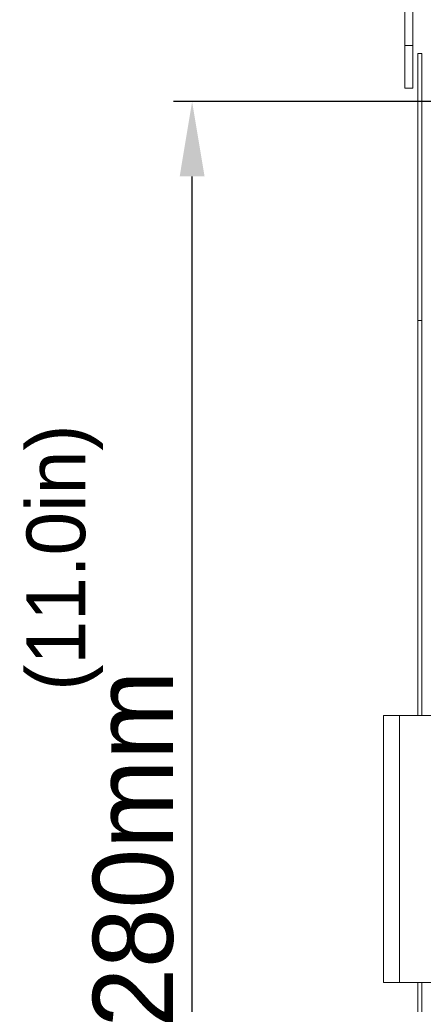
# Model space of a CAD drawing. Header units: millimetres. Extents: x 29170 to 33192, y 579 to 3108.
# Tile 241 of 256: x 31624 to 31700, y 2674 to 2859. Entities that reach past the tile are written whole.
import ezdxf

# ---------------------------------------------------------------- set-up
doc = ezdxf.new("R2010")
doc.units = ezdxf.units.MM
doc.layers.add('细实线', color=7, linetype='Continuous', lineweight=13)
doc.dimstyles.new('ISO-25', dxfattribs={"dimtxt": 15, "dimasz": 14, "dimexe": 3.5, "dimexo": 0, "dimgap": 3.5, "dimtad": 1, "dimtxsty": 'Standard', "dimcen": 2.5, "dimadec": 0, "dimazin": 0, "dimtfac": 1, "dimtmove": 0, "dimatfit": 3, "dimfxl": 1, "dimarcsym": 0})

# ---------------------------------------------------------------- blocks, each defined once
blk = doc.blocks.new('*D29')
at = {"layer": 'Defpoints', "color": 0, "transparency": 16777216}
for p in [(31656.71, 2843.26), (31734.08, 2843.26), (31734.08, 2563.26)]:
    blk.add_point(p, dxfattribs=at)
at = {"layer": '细实线', "color": 0, "lineweight": -2, "transparency": 16777216}
for p, q in [((31734.08, 2843.26), (31653.21, 2843.26)), ((31656.71, 2577.26), (31656.71, 2829.26)), ((31734.08, 2563.26), (31653.21, 2563.26))]:
    blk.add_line(p, q, dxfattribs=at)
at = {"layer": '细实线', "color": 0, "transparency": 16777216}
for points in [[(31654.38, 2829.26), (31659.04, 2829.26), (31656.71, 2843.26)], [(31654.38, 2577.26), (31659.04, 2577.26), (31656.71, 2563.26)]]:
    blk.add_solid(points, dxfattribs=at)
at = {"layer": '细实线', "color": 0, "transparency": 16777216, "insert": (31645.71, 2703.26), "char_height": 15, "attachment_point": 5, "rotation": 90}
blk.add_mtext('280mm', dxfattribs=at)

msp = doc.modelspace()

# ---------------------------------------------------------------- linework, layer by layer
at = {"layer": '细实线'}
for p, q in [((31696.581, 2845.756), (31696.581, 2860.256)), ((31698.081, 2860.056), (31698.081, 2845.756)), ((31698.081, 2853.756), (31696.581, 2853.756)), ((31698.981, 2728.256), (31698.981, 2852.256)), ((31698.981, 2852.256), (31699.781, 2852.256)), ((31699.781, 2728.256), (31699.781, 2852.256)), ((31698.081, 2845.756), (31696.581, 2845.756)), ((31698.981, 2802.256), (31699.781, 2802.256)), ((31692.581, 2678.256), (31692.581, 2728.256)), ((31692.581, 2728.256), (31704.081, 2728.256)), ((31695.581, 2678.256), (31695.581, 2728.256)), ((31692.581, 2678.256), (31704.081, 2678.256)), ((31698.981, 2555.306), (31698.981, 2678.256)), ((31699.781, 2555.306), (31699.781, 2678.256))]:
    msp.add_line(p, q, dxfattribs=at)

# ---------------------------------------------------------------- texts
at = {"layer": '细实线', "insert": (31625.672, 2732.897), "char_height": 11, "width": 47.9749, "attachment_point": 1, "rotation": 90}
msp.add_mtext('(11.0in)', dxfattribs=at)

# ---------------------------------------------------------------- dimensions: what is measured, and where the dimension line sits
at = {"layer": '细实线'}
dim = msp.add_linear_dim(base=(31656.712, 2843.256), p1=(31734.081, 2563.256), p2=(31734.081, 2843.256), angle=90, text='<>mm', dimstyle='ISO-25', dxfattribs=at)
dim.commit()
dim.dimension.update_dxf_attribs({"geometry": '*D29', "text_midpoint": (31645.712, 2703.256)})

doc.saveas('drawing.dxf')
